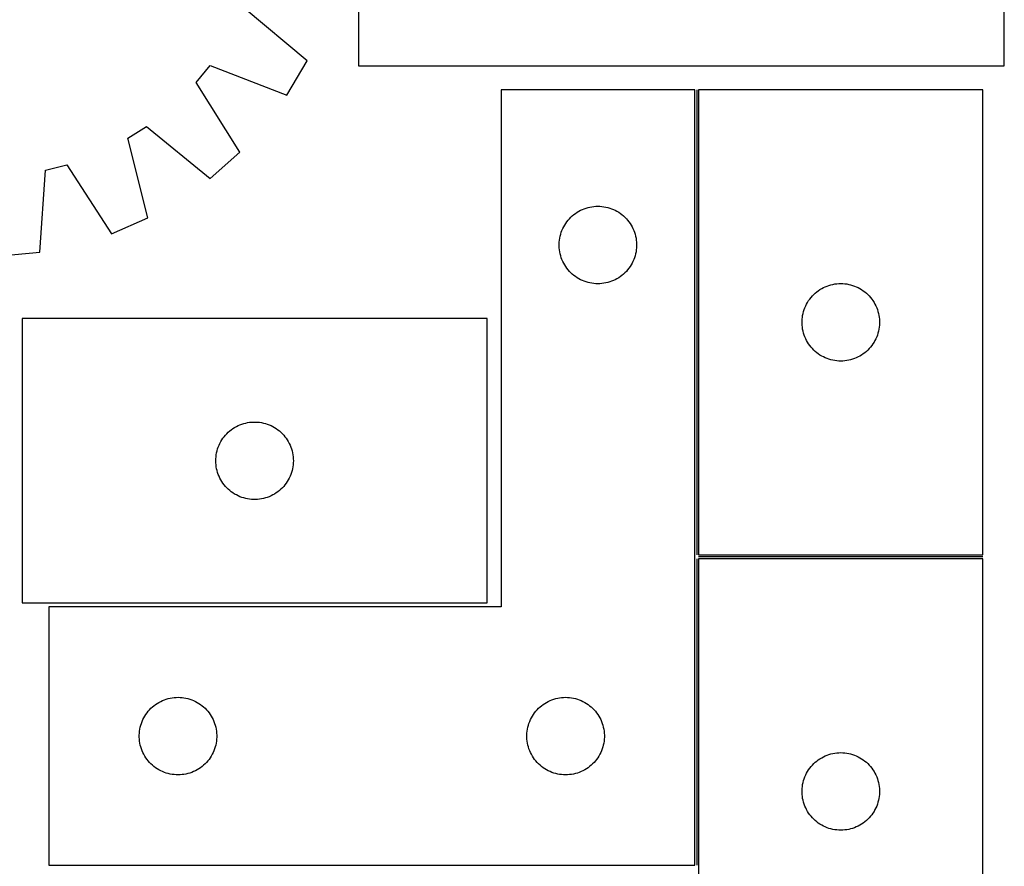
# Model space of a CAD drawing. Header units: millimetres. Extents: x 7 to 1493, y 7 to 2993.
# Tile 11 of 14: x 1112 to 1493, y 2115 to 2443. Entities that reach past the tile are written whole.
import ezdxf

# ---------------------------------------------------------------- set-up
doc = ezdxf.new("R2010")
doc.units = ezdxf.units.MM
doc.layers.add('COMMON', color=5, linetype='CONTINUOUS', true_color=0x0000ff)
doc.layers.add('CUT', color=7, linetype='CONTINUOUS', true_color=0x000000)

msp = doc.modelspace()

# ---------------------------------------------------------------- linework, layer by layer
at = {"layer": 'COMMON'}
for p, q in [((1374.382614, 2415.623916), (1374.382614, 2235.718293)), ((1374.382614, 2234.218292), (1374.382614, 2115.623916)), ((1485.132615, 2234.968293), (1375.132615, 2234.968293))]:
    msp.add_line(p, q, dxfattribs=at)
at = {"layer": 'CUT'}
for p, q in [((1493.422273, 2424.931916), (1493.422273, 2724.931916)), ((1243.422273, 2524.931916), (1243.422273, 2424.931916)), ((1223.557904, 2426.843225), (1199.178511, 2447.205443)), ((1180.669251, 2418.488303), (1186.129355, 2425.099403)), ((1186.129355, 2425.099403), (1215.736569, 2413.593422)), ((1215.736569, 2413.593422), (1223.557904, 2426.843225)), ((1243.422273, 2424.931916), (1493.422273, 2424.931916)), ((1197.563161, 2391.589035), (1180.669251, 2418.488303)), ((1373.632614, 2415.623916), (1298.632614, 2415.623916)), ((1298.632614, 2415.623916), (1298.632614, 2215.623916)), ((1373.632614, 2115.623916), (1373.632614, 2415.623916)), ((1375.132615, 2415.718293), (1375.132615, 2235.718293)), ((1485.132615, 2415.718293), (1375.132615, 2415.718293)), ((1485.132615, 2235.718293), (1485.132615, 2415.718293)), ((1154.191815, 2396.896355), (1161.427624, 2401.49662)), ((1161.427624, 2401.49662), (1186.030215, 2381.40465)), ((1161.946547, 2366.093126), (1154.191815, 2396.896355)), ((1186.030215, 2381.40465), (1197.563161, 2391.589035)), ((1122.337998, 2384.54317), (1130.641221, 2386.682294)), ((1130.641221, 2386.682294), (1147.830915, 2359.971076)), ((1120.194465, 2352.851215), (1122.337998, 2384.54317)), ((1332.312547, 2370.129332), (1333.064333, 2370.306752)), ((1333.064333, 2370.306752), (1333.824255, 2370.445235)), ((1333.824255, 2370.445235), (1334.590299, 2370.544414)), ((1334.590299, 2370.544414), (1335.360432, 2370.604028)), ((1335.360432, 2370.604028), (1336.132614, 2370.623916)), ((1336.132614, 2370.623916), (1336.904795, 2370.604028)), ((1336.904795, 2370.604028), (1337.674929, 2370.544414)), ((1337.674929, 2370.544414), (1338.440972, 2370.445235)), ((1338.440972, 2370.445235), (1339.200895, 2370.306752)), ((1339.200895, 2370.306752), (1339.952681, 2370.129332)), ((1325.663451, 2366.366199), (1326.230332, 2366.890895)), ((1326.230332, 2366.890895), (1326.823472, 2367.385713)), ((1326.823472, 2367.385713), (1327.441297, 2367.849341)), ((1327.441297, 2367.849341), (1328.082171, 2368.28055)), ((1328.082171, 2368.28055), (1328.744393, 2368.678195)), ((1328.744393, 2368.678195), (1329.426207, 2369.041223)), ((1329.426207, 2369.041223), (1330.125805, 2369.36867)), ((1330.125805, 2369.36867), (1330.841332, 2369.659669)), ((1330.841332, 2369.659669), (1331.570891, 2369.913447)), ((1331.570891, 2369.913447), (1332.312547, 2370.129332)), ((1339.952681, 2370.129332), (1340.694336, 2369.913447)), ((1340.694336, 2369.913447), (1341.423895, 2369.659669)), ((1341.423895, 2369.659669), (1342.139422, 2369.36867)), ((1342.139422, 2369.36867), (1342.839021, 2369.041223)), ((1342.839021, 2369.041223), (1343.520835, 2368.678195)), ((1343.520835, 2368.678195), (1344.183057, 2368.28055)), ((1344.183057, 2368.28055), (1344.82393, 2367.849341)), ((1344.82393, 2367.849341), (1345.441756, 2367.385713)), ((1345.441756, 2367.385713), (1346.034896, 2366.890895)), ((1346.034896, 2366.890895), (1346.601776, 2366.366199)), ((1147.830915, 2359.971076), (1161.946547, 2366.093126)), ((1322.54708, 2361.982632), (1322.892432, 2362.673567)), ((1322.892432, 2362.673567), (1323.272894, 2363.345808)), ((1323.272894, 2363.345808), (1323.687459, 2363.997572)), ((1323.687459, 2363.997572), (1324.135025, 2364.627131)), ((1324.135025, 2364.627131), (1324.614407, 2365.232814)), ((1324.614407, 2365.232814), (1325.124333, 2365.813016)), ((1325.124333, 2365.813016), (1325.663451, 2366.366199)), ((1346.601776, 2366.366199), (1347.140894, 2365.813016)), ((1347.140894, 2365.813016), (1347.65082, 2365.232814)), ((1347.65082, 2365.232814), (1348.130202, 2364.627131)), ((1348.130202, 2364.627131), (1348.577769, 2363.997572)), ((1348.577769, 2363.997572), (1348.992333, 2363.345808)), ((1348.992333, 2363.345808), (1349.372796, 2362.673567)), ((1349.372796, 2362.673567), (1349.718148, 2361.982632)), ((1321.375644, 2358.313128), (1321.533648, 2359.069232)), ((1321.533648, 2359.069232), (1321.730366, 2359.816201)), ((1321.730366, 2359.816201), (1321.965275, 2360.552052)), ((1321.965275, 2360.552052), (1322.237754, 2361.274835)), ((1322.237754, 2361.274835), (1322.54708, 2361.982632)), ((1349.718148, 2361.982632), (1350.027473, 2361.274835)), ((1350.027473, 2361.274835), (1350.299952, 2360.552052)), ((1350.299952, 2360.552052), (1350.534862, 2359.816201)), ((1350.534862, 2359.816201), (1350.731579, 2359.069232)), ((1350.731579, 2359.069232), (1350.889583, 2358.313128)), ((1321.137587, 2356.010135), (1321.177351, 2356.781548)), ((1321.137587, 2355.237698), (1321.137587, 2356.010135)), ((1321.177351, 2354.466284), (1321.137587, 2355.237698)), ((1321.177351, 2356.781548), (1321.256774, 2357.549892)), ((1321.256774, 2357.549892), (1321.375644, 2358.313128)), ((1350.889583, 2358.313128), (1351.008454, 2357.549892)), ((1351.008454, 2357.549892), (1351.087877, 2356.781548)), ((1351.087877, 2356.781548), (1351.127641, 2356.010135)), ((1351.127641, 2355.237698), (1351.087877, 2354.466284)), ((1351.127641, 2356.010135), (1351.127641, 2355.237698)), ((1104.877884, 2351.39077), (1120.194465, 2352.851215)), ((1321.256774, 2353.697941), (1321.177351, 2354.466284)), ((1321.375644, 2352.934705), (1321.256774, 2353.697941)), ((1321.533648, 2352.1786), (1321.375644, 2352.934705)), ((1321.730366, 2351.431632), (1321.533648, 2352.1786)), ((1321.965275, 2350.695781), (1321.730366, 2351.431632)), ((1350.534862, 2351.431632), (1350.299952, 2350.695781)), ((1350.731579, 2352.1786), (1350.534862, 2351.431632)), ((1350.889583, 2352.934705), (1350.731579, 2352.1786)), ((1351.008454, 2353.697941), (1350.889583, 2352.934705)), ((1351.087877, 2354.466284), (1351.008454, 2353.697941)), ((1322.237754, 2349.972998), (1321.965275, 2350.695781)), ((1322.54708, 2349.2652), (1322.237754, 2349.972998)), ((1322.892432, 2348.574265), (1322.54708, 2349.2652)), ((1323.272894, 2347.902024), (1322.892432, 2348.574265)), ((1323.687459, 2347.250261), (1323.272894, 2347.902024)), ((1348.992333, 2347.902024), (1348.577769, 2347.250261)), ((1349.372796, 2348.574265), (1348.992333, 2347.902024)), ((1349.718148, 2349.2652), (1349.372796, 2348.574265)), ((1350.027473, 2349.972998), (1349.718148, 2349.2652)), ((1350.299952, 2350.695781), (1350.027473, 2349.972998)), ((1324.135025, 2346.620702), (1323.687459, 2347.250261)), ((1324.614407, 2346.015019), (1324.135025, 2346.620702)), ((1325.124333, 2345.434816), (1324.614407, 2346.015019)), ((1325.663451, 2344.881634), (1325.124333, 2345.434816)), ((1326.230332, 2344.356937), (1325.663451, 2344.881634)), ((1326.823472, 2343.862119), (1326.230332, 2344.356937)), ((1327.441297, 2343.398491), (1326.823472, 2343.862119)), ((1345.441756, 2343.862119), (1344.82393, 2343.398491)), ((1346.034896, 2344.356937), (1345.441756, 2343.862119)), ((1346.601776, 2344.881634), (1346.034896, 2344.356937)), ((1347.140894, 2345.434816), (1346.601776, 2344.881634)), ((1347.65082, 2346.015019), (1347.140894, 2345.434816)), ((1348.130202, 2346.620702), (1347.65082, 2346.015019)), ((1348.577769, 2347.250261), (1348.130202, 2346.620702)), ((1328.082171, 2342.967283), (1327.441297, 2343.398491)), ((1328.744393, 2342.569638), (1328.082171, 2342.967283)), ((1329.426207, 2342.20661), (1328.744393, 2342.569638)), ((1330.125805, 2341.879163), (1329.426207, 2342.20661)), ((1330.841332, 2341.588164), (1330.125805, 2341.879163)), ((1331.570891, 2341.334386), (1330.841332, 2341.588164)), ((1332.312547, 2341.1185), (1331.570891, 2341.334386)), ((1333.064333, 2340.941081), (1332.312547, 2341.1185)), ((1333.824255, 2340.802598), (1333.064333, 2340.941081)), ((1334.590299, 2340.703418), (1333.824255, 2340.802598)), ((1335.360432, 2340.643805), (1334.590299, 2340.703418)), ((1336.132614, 2340.623916), (1335.360432, 2340.643805)), ((1336.904795, 2340.643805), (1336.132614, 2340.623916)), ((1337.674929, 2340.703418), (1336.904795, 2340.643805)), ((1338.440972, 2340.802598), (1337.674929, 2340.703418)), ((1339.200895, 2340.941081), (1338.440972, 2340.802598)), ((1339.952681, 2341.1185), (1339.200895, 2340.941081)), ((1340.694336, 2341.334386), (1339.952681, 2341.1185)), ((1341.423895, 2341.588164), (1340.694336, 2341.334386)), ((1342.139422, 2341.879163), (1341.423895, 2341.588164)), ((1342.839021, 2342.20661), (1342.139422, 2341.879163)), ((1343.520835, 2342.569638), (1342.839021, 2342.20661)), ((1344.183057, 2342.967283), (1343.520835, 2342.569638)), ((1344.82393, 2343.398491), (1344.183057, 2342.967283)), ((1424.125806, 2339.463046), (1424.841333, 2339.754045)), ((1424.841333, 2339.754045), (1425.570892, 2340.007823)), ((1425.570892, 2340.007823), (1426.312548, 2340.223709)), ((1426.312548, 2340.223709), (1427.064334, 2340.401128)), ((1427.064334, 2340.401128), (1427.824256, 2340.539611)), ((1427.824256, 2340.539611), (1428.5903, 2340.638791)), ((1428.5903, 2340.638791), (1429.360433, 2340.698404)), ((1429.360433, 2340.698404), (1430.132615, 2340.718293)), ((1430.132615, 2340.718293), (1430.904796, 2340.698404)), ((1430.904796, 2340.698404), (1431.67493, 2340.638791)), ((1431.67493, 2340.638791), (1432.440973, 2340.539611)), ((1432.440973, 2340.539611), (1433.200896, 2340.401128)), ((1433.200896, 2340.401128), (1433.952682, 2340.223709)), ((1433.952682, 2340.223709), (1434.694337, 2340.007823)), ((1434.694337, 2340.007823), (1435.423896, 2339.754045)), ((1435.423896, 2339.754045), (1436.139423, 2339.463046)), ((1419.124334, 2335.907393), (1419.663452, 2336.460575)), ((1419.663452, 2336.460575), (1420.230333, 2336.985272)), ((1420.230333, 2336.985272), (1420.823473, 2337.48009)), ((1420.823473, 2337.48009), (1421.441298, 2337.943718)), ((1421.441298, 2337.943718), (1422.082172, 2338.374926)), ((1422.082172, 2338.374926), (1422.744394, 2338.772571)), ((1422.744394, 2338.772571), (1423.426208, 2339.135599)), ((1423.426208, 2339.135599), (1424.125806, 2339.463046)), ((1436.139423, 2339.463046), (1436.839022, 2339.135599)), ((1436.839022, 2339.135599), (1437.520836, 2338.772571)), ((1437.520836, 2338.772571), (1438.183058, 2338.374926)), ((1438.183058, 2338.374926), (1438.823931, 2337.943718)), ((1438.823931, 2337.943718), (1439.441757, 2337.48009)), ((1439.441757, 2337.48009), (1440.034897, 2336.985272)), ((1440.034897, 2336.985272), (1440.601777, 2336.460575)), ((1440.601777, 2336.460575), (1441.140895, 2335.907393)), ((1416.547081, 2332.077009), (1416.892433, 2332.767944)), ((1416.892433, 2332.767944), (1417.272895, 2333.440185)), ((1417.272895, 2333.440185), (1417.68746, 2334.091948)), ((1417.68746, 2334.091948), (1418.135026, 2334.721507)), ((1418.135026, 2334.721507), (1418.614408, 2335.32719)), ((1418.614408, 2335.32719), (1419.124334, 2335.907393)), ((1441.140895, 2335.907393), (1441.650821, 2335.32719)), ((1441.650821, 2335.32719), (1442.130203, 2334.721507)), ((1442.130203, 2334.721507), (1442.57777, 2334.091948)), ((1442.57777, 2334.091948), (1442.992334, 2333.440185)), ((1442.992334, 2333.440185), (1443.372797, 2332.767944)), ((1443.372797, 2332.767944), (1443.718149, 2332.077009)), ((1415.256775, 2327.644268), (1415.375645, 2328.407504)), ((1415.375645, 2328.407504), (1415.533649, 2329.163609)), ((1415.533649, 2329.163609), (1415.730367, 2329.910577)), ((1415.730367, 2329.910577), (1415.965276, 2330.646428)), ((1415.965276, 2330.646428), (1416.237755, 2331.369211)), ((1416.237755, 2331.369211), (1416.547081, 2332.077009)), ((1443.718149, 2332.077009), (1444.027474, 2331.369211)), ((1444.027474, 2331.369211), (1444.299953, 2330.646428)), ((1444.299953, 2330.646428), (1444.534863, 2329.910577)), ((1444.534863, 2329.910577), (1444.73158, 2329.163609)), ((1444.73158, 2329.163609), (1444.889584, 2328.407504)), ((1444.889584, 2328.407504), (1445.008455, 2327.644268)), ((1293.263181, 2327.148697), (1113.263181, 2327.148697)), ((1113.263181, 2327.148697), (1113.263181, 2217.148697)), ((1293.263181, 2217.148697), (1293.263181, 2327.148697)), ((1415.137588, 2326.104511), (1415.177352, 2326.875925)), ((1415.137588, 2325.332074), (1415.137588, 2326.104511)), ((1415.177352, 2324.560661), (1415.137588, 2325.332074)), ((1415.177352, 2326.875925), (1415.256775, 2327.644268)), ((1415.256775, 2323.792317), (1415.177352, 2324.560661)), ((1445.008455, 2327.644268), (1445.087878, 2326.875925)), ((1445.087878, 2324.560661), (1445.008455, 2323.792317)), ((1445.087878, 2326.875925), (1445.127642, 2326.104511)), ((1445.127642, 2325.332074), (1445.087878, 2324.560661)), ((1445.127642, 2326.104511), (1445.127642, 2325.332074)), ((1415.375645, 2323.029081), (1415.256775, 2323.792317)), ((1415.533649, 2322.272977), (1415.375645, 2323.029081)), ((1415.730367, 2321.526008), (1415.533649, 2322.272977)), ((1415.965276, 2320.790157), (1415.730367, 2321.526008)), ((1416.237755, 2320.067374), (1415.965276, 2320.790157)), ((1444.299953, 2320.790157), (1444.027474, 2320.067374)), ((1444.534863, 2321.526008), (1444.299953, 2320.790157)), ((1444.73158, 2322.272977), (1444.534863, 2321.526008)), ((1444.889584, 2323.029081), (1444.73158, 2322.272977)), ((1445.008455, 2323.792317), (1444.889584, 2323.029081)), ((1416.547081, 2319.359577), (1416.237755, 2320.067374)), ((1416.892433, 2318.668641), (1416.547081, 2319.359577)), ((1417.272895, 2317.996401), (1416.892433, 2318.668641)), ((1417.68746, 2317.344637), (1417.272895, 2317.996401)), ((1418.135026, 2316.715078), (1417.68746, 2317.344637)), ((1442.57777, 2317.344637), (1442.130203, 2316.715078)), ((1442.992334, 2317.996401), (1442.57777, 2317.344637)), ((1443.372797, 2318.668641), (1442.992334, 2317.996401)), ((1443.718149, 2319.359577), (1443.372797, 2318.668641)), ((1444.027474, 2320.067374), (1443.718149, 2319.359577)), ((1418.614408, 2316.109395), (1418.135026, 2316.715078)), ((1419.124334, 2315.529193), (1418.614408, 2316.109395)), ((1419.663452, 2314.97601), (1419.124334, 2315.529193)), ((1420.230333, 2314.451314), (1419.663452, 2314.97601)), ((1420.823473, 2313.956496), (1420.230333, 2314.451314)), ((1421.441298, 2313.492868), (1420.823473, 2313.956496)), ((1422.082172, 2313.061659), (1421.441298, 2313.492868)), ((1438.823931, 2313.492868), (1438.183058, 2313.061659)), ((1439.441757, 2313.956496), (1438.823931, 2313.492868)), ((1440.034897, 2314.451314), (1439.441757, 2313.956496)), ((1440.601777, 2314.97601), (1440.034897, 2314.451314)), ((1441.140895, 2315.529193), (1440.601777, 2314.97601)), ((1441.650821, 2316.109395), (1441.140895, 2315.529193)), ((1442.130203, 2316.715078), (1441.650821, 2316.109395)), ((1422.744394, 2312.664014), (1422.082172, 2313.061659)), ((1423.426208, 2312.300986), (1422.744394, 2312.664014)), ((1424.125806, 2311.973539), (1423.426208, 2312.300986)), ((1424.841333, 2311.68254), (1424.125806, 2311.973539)), ((1425.570892, 2311.428762), (1424.841333, 2311.68254)), ((1426.312548, 2311.212877), (1425.570892, 2311.428762)), ((1427.064334, 2311.035457), (1426.312548, 2311.212877)), ((1427.824256, 2310.896974), (1427.064334, 2311.035457)), ((1428.5903, 2310.797795), (1427.824256, 2310.896974)), ((1429.360433, 2310.738181), (1428.5903, 2310.797795)), ((1430.132615, 2310.718293), (1429.360433, 2310.738181)), ((1430.904796, 2310.738181), (1430.132615, 2310.718293)), ((1431.67493, 2310.797795), (1430.904796, 2310.738181)), ((1432.440973, 2310.896974), (1431.67493, 2310.797795)), ((1433.200896, 2311.035457), (1432.440973, 2310.896974)), ((1433.952682, 2311.212877), (1433.200896, 2311.035457)), ((1434.694337, 2311.428762), (1433.952682, 2311.212877)), ((1435.423896, 2311.68254), (1434.694337, 2311.428762)), ((1436.139423, 2311.973539), (1435.423896, 2311.68254)), ((1436.839022, 2312.300986), (1436.139423, 2311.973539)), ((1437.520836, 2312.664014), (1436.839022, 2312.300986)), ((1438.183058, 2313.061659), (1437.520836, 2312.664014)), ((1198.335045, 2286.316035), (1199.070896, 2286.550945)), ((1199.070896, 2286.550945), (1199.817865, 2286.747662)), ((1199.817865, 2286.747662), (1200.573969, 2286.905666)), ((1200.573969, 2286.905666), (1201.337205, 2287.024537)), ((1201.337205, 2287.024537), (1202.105549, 2287.10396)), ((1202.105549, 2287.10396), (1202.876962, 2287.143724)), ((1202.876962, 2287.143724), (1203.649399, 2287.143724)), ((1203.649399, 2287.143724), (1204.420813, 2287.10396)), ((1204.420813, 2287.10396), (1205.189156, 2287.024537)), ((1205.189156, 2287.024537), (1205.952392, 2286.905666)), ((1205.952392, 2286.905666), (1206.708497, 2286.747662)), ((1206.708497, 2286.747662), (1207.455465, 2286.550945)), ((1207.455465, 2286.550945), (1208.191317, 2286.316035)), ((1191.996202, 2282.050978), (1192.520898, 2282.617859)), ((1192.520898, 2282.617859), (1193.074081, 2283.156977)), ((1193.074081, 2283.156977), (1193.654283, 2283.666903)), ((1193.654283, 2283.666903), (1194.259967, 2284.146285)), ((1194.259967, 2284.146285), (1194.889525, 2284.593852)), ((1194.889525, 2284.593852), (1195.541289, 2285.008416)), ((1195.541289, 2285.008416), (1196.21353, 2285.388879)), ((1196.21353, 2285.388879), (1196.904465, 2285.734231)), ((1196.904465, 2285.734231), (1197.612262, 2286.043556)), ((1197.612262, 2286.043556), (1198.335045, 2286.316035)), ((1208.191317, 2286.316035), (1208.914099, 2286.043556)), ((1208.914099, 2286.043556), (1209.621897, 2285.734231)), ((1209.621897, 2285.734231), (1210.312832, 2285.388879)), ((1210.312832, 2285.388879), (1210.985073, 2285.008416)), ((1210.985073, 2285.008416), (1211.636837, 2284.593852)), ((1211.636837, 2284.593852), (1212.266395, 2284.146285)), ((1212.266395, 2284.146285), (1212.872078, 2283.666903)), ((1212.872078, 2283.666903), (1213.452281, 2283.156977)), ((1213.452281, 2283.156977), (1214.005464, 2282.617859)), ((1214.005464, 2282.617859), (1214.53016, 2282.050978)), ((1189.518427, 2278.155505), (1189.845875, 2278.855104)), ((1189.845875, 2278.855104), (1190.208902, 2279.536918)), ((1190.208902, 2279.536918), (1190.606547, 2280.19914)), ((1190.606547, 2280.19914), (1191.037756, 2280.840013)), ((1191.037756, 2280.840013), (1191.501384, 2281.457839)), ((1191.501384, 2281.457839), (1191.996202, 2282.050978)), ((1214.53016, 2282.050978), (1215.024978, 2281.457839)), ((1215.024978, 2281.457839), (1215.488606, 2280.840013)), ((1215.488606, 2280.840013), (1215.919814, 2280.19914)), ((1215.919814, 2280.19914), (1216.317459, 2279.536918)), ((1216.317459, 2279.536918), (1216.680487, 2278.855104)), ((1216.680487, 2278.855104), (1217.007934, 2278.155505)), ((1188.441862, 2274.457055), (1188.580346, 2275.216978)), ((1188.580346, 2275.216978), (1188.757765, 2275.968763)), ((1188.757765, 2275.968763), (1188.97365, 2276.710419)), ((1188.97365, 2276.710419), (1189.227428, 2277.439978)), ((1189.227428, 2277.439978), (1189.518427, 2278.155505)), ((1217.007934, 2278.155505), (1217.298933, 2277.439978)), ((1217.298933, 2277.439978), (1217.552711, 2276.710419)), ((1217.552711, 2276.710419), (1217.768597, 2275.968763)), ((1217.768597, 2275.968763), (1217.946016, 2275.216978)), ((1217.946016, 2275.216978), (1218.084499, 2274.457055)), ((1188.263181, 2272.148697), (1188.283069, 2272.920878)), ((1188.283069, 2271.376515), (1188.263181, 2272.148697)), ((1188.283069, 2272.920878), (1188.342683, 2273.691012)), ((1188.342683, 2270.606382), (1188.283069, 2271.376515)), ((1188.342683, 2273.691012), (1188.441862, 2274.457055)), ((1218.084499, 2274.457055), (1218.183679, 2273.691012)), ((1218.183679, 2273.691012), (1218.243292, 2272.920878)), ((1218.243292, 2271.376515), (1218.183679, 2270.606382)), ((1218.243292, 2272.920878), (1218.263181, 2272.148697)), ((1218.263181, 2272.148697), (1218.243292, 2271.376515)), ((1188.441862, 2269.840338), (1188.342683, 2270.606382)), ((1188.580346, 2269.080416), (1188.441862, 2269.840338)), ((1188.757765, 2268.32863), (1188.580346, 2269.080416)), ((1188.97365, 2267.586974), (1188.757765, 2268.32863)), ((1189.227428, 2266.857415), (1188.97365, 2267.586974)), ((1217.552711, 2267.586974), (1217.298933, 2266.857415)), ((1217.768597, 2268.32863), (1217.552711, 2267.586974)), ((1217.946016, 2269.080416), (1217.768597, 2268.32863)), ((1218.084499, 2269.840338), (1217.946016, 2269.080416)), ((1218.183679, 2270.606382), (1218.084499, 2269.840338)), ((1189.518427, 2266.141888), (1189.227428, 2266.857415)), ((1189.845875, 2265.44229), (1189.518427, 2266.141888)), ((1190.208902, 2264.760476), (1189.845875, 2265.44229)), ((1190.606547, 2264.098254), (1190.208902, 2264.760476)), ((1191.037756, 2263.45738), (1190.606547, 2264.098254)), ((1215.919814, 2264.098254), (1215.488606, 2263.45738)), ((1216.317459, 2264.760476), (1215.919814, 2264.098254)), ((1216.680487, 2265.44229), (1216.317459, 2264.760476)), ((1217.007934, 2266.141888), (1216.680487, 2265.44229)), ((1217.298933, 2266.857415), (1217.007934, 2266.141888)), ((1191.501384, 2262.839554), (1191.037756, 2263.45738)), ((1191.996202, 2262.246415), (1191.501384, 2262.839554)), ((1192.520898, 2261.679534), (1191.996202, 2262.246415)), ((1193.074081, 2261.140416), (1192.520898, 2261.679534)), ((1193.654283, 2260.63049), (1193.074081, 2261.140416)), ((1194.259967, 2260.151108), (1193.654283, 2260.63049)), ((1194.889525, 2259.703541), (1194.259967, 2260.151108)), ((1212.266395, 2260.151108), (1211.636837, 2259.703541)), ((1212.872078, 2260.63049), (1212.266395, 2260.151108)), ((1213.452281, 2261.140416), (1212.872078, 2260.63049)), ((1214.005464, 2261.679534), (1213.452281, 2261.140416)), ((1214.53016, 2262.246415), (1214.005464, 2261.679534)), ((1215.024978, 2262.839554), (1214.53016, 2262.246415)), ((1215.488606, 2263.45738), (1215.024978, 2262.839554)), ((1195.541289, 2259.288977), (1194.889525, 2259.703541)), ((1196.21353, 2258.908515), (1195.541289, 2259.288977)), ((1196.904465, 2258.563163), (1196.21353, 2258.908515)), ((1197.612262, 2258.253837), (1196.904465, 2258.563163)), ((1198.335045, 2257.981358), (1197.612262, 2258.253837)), ((1199.070896, 2257.746449), (1198.335045, 2257.981358)), ((1199.817865, 2257.549731), (1199.070896, 2257.746449)), ((1200.573969, 2257.391727), (1199.817865, 2257.549731)), ((1201.337205, 2257.272857), (1200.573969, 2257.391727)), ((1202.105549, 2257.193434), (1201.337205, 2257.272857)), ((1202.876962, 2257.15367), (1202.105549, 2257.193434)), ((1203.649399, 2257.15367), (1202.876962, 2257.15367)), ((1204.420813, 2257.193434), (1203.649399, 2257.15367)), ((1205.189156, 2257.272857), (1204.420813, 2257.193434)), ((1205.952392, 2257.391727), (1205.189156, 2257.272857)), ((1206.708497, 2257.549731), (1205.952392, 2257.391727)), ((1207.455465, 2257.746449), (1206.708497, 2257.549731)), ((1208.191317, 2257.981358), (1207.455465, 2257.746449)), ((1208.914099, 2258.253837), (1208.191317, 2257.981358)), ((1209.621897, 2258.563163), (1208.914099, 2258.253837)), ((1210.312832, 2258.908515), (1209.621897, 2258.563163)), ((1210.985073, 2259.288977), (1210.312832, 2258.908515)), ((1211.636837, 2259.703541), (1210.985073, 2259.288977)), ((1375.132615, 2235.718293), (1485.132615, 2235.718293)), ((1375.132615, 2234.218292), (1375.132615, 2054.218292)), ((1485.132615, 2234.218292), (1375.132615, 2234.218292)), ((1485.132615, 2054.218292), (1485.132615, 2234.218292)), ((1113.263181, 2217.148697), (1293.263181, 2217.148697)), ((1298.632614, 2215.623916), (1123.632614, 2215.623916)), ((1123.632614, 2215.623916), (1123.632614, 2115.623916)), ((1168.341332, 2179.659669), (1169.070891, 2179.913447)), ((1169.070891, 2179.913447), (1169.812547, 2180.129332)), ((1169.812547, 2180.129332), (1170.564333, 2180.306752)), ((1170.564333, 2180.306752), (1171.324255, 2180.445235)), ((1171.324255, 2180.445235), (1172.090299, 2180.544414)), ((1172.090299, 2180.544414), (1172.860432, 2180.604028)), ((1172.860432, 2180.604028), (1173.632614, 2180.623916)), ((1173.632614, 2180.623916), (1174.404795, 2180.604028)), ((1174.404795, 2180.604028), (1175.174929, 2180.544414)), ((1175.174929, 2180.544414), (1175.940972, 2180.445235)), ((1175.940972, 2180.445235), (1176.700895, 2180.306752)), ((1176.700895, 2180.306752), (1177.452681, 2180.129332)), ((1177.452681, 2180.129332), (1178.194336, 2179.913447)), ((1178.194336, 2179.913447), (1178.923895, 2179.659669)), ((1318.341332, 2179.659669), (1319.070891, 2179.913447)), ((1319.070891, 2179.913447), (1319.812547, 2180.129332)), ((1319.812547, 2180.129332), (1320.564333, 2180.306752)), ((1320.564333, 2180.306752), (1321.324255, 2180.445235)), ((1321.324255, 2180.445235), (1322.090299, 2180.544414)), ((1322.090299, 2180.544414), (1322.860432, 2180.604028)), ((1322.860432, 2180.604028), (1323.632614, 2180.623916)), ((1323.632614, 2180.623916), (1324.404795, 2180.604028)), ((1324.404795, 2180.604028), (1325.174929, 2180.544414)), ((1325.174929, 2180.544414), (1325.940972, 2180.445235)), ((1325.940972, 2180.445235), (1326.700895, 2180.306752)), ((1326.700895, 2180.306752), (1327.452681, 2180.129332)), ((1327.452681, 2180.129332), (1328.194336, 2179.913447)), ((1328.194336, 2179.913447), (1328.923895, 2179.659669)), ((1162.624333, 2175.813016), (1163.163451, 2176.366199)), ((1163.163451, 2176.366199), (1163.730332, 2176.890895)), ((1163.730332, 2176.890895), (1164.323472, 2177.385713)), ((1164.323472, 2177.385713), (1164.941297, 2177.849341)), ((1164.941297, 2177.849341), (1165.582171, 2178.28055)), ((1165.582171, 2178.28055), (1166.244393, 2178.678195)), ((1166.244393, 2178.678195), (1166.926207, 2179.041223)), ((1166.926207, 2179.041223), (1167.625805, 2179.36867)), ((1167.625805, 2179.36867), (1168.341332, 2179.659669)), ((1178.923895, 2179.659669), (1179.639422, 2179.36867)), ((1179.639422, 2179.36867), (1180.339021, 2179.041223)), ((1180.339021, 2179.041223), (1181.020835, 2178.678195)), ((1181.020835, 2178.678195), (1181.683057, 2178.28055)), ((1181.683057, 2178.28055), (1182.32393, 2177.849341)), ((1182.32393, 2177.849341), (1182.941756, 2177.385713)), ((1182.941756, 2177.385713), (1183.534896, 2176.890895)), ((1183.534896, 2176.890895), (1184.101776, 2176.366199)), ((1184.101776, 2176.366199), (1184.640894, 2175.813016)), ((1312.624333, 2175.813016), (1313.163451, 2176.366199)), ((1313.163451, 2176.366199), (1313.730332, 2176.890895)), ((1313.730332, 2176.890895), (1314.323472, 2177.385713)), ((1314.323472, 2177.385713), (1314.941297, 2177.849341)), ((1314.941297, 2177.849341), (1315.582171, 2178.28055)), ((1315.582171, 2178.28055), (1316.244393, 2178.678195)), ((1316.244393, 2178.678195), (1316.926207, 2179.041223)), ((1316.926207, 2179.041223), (1317.625805, 2179.36867)), ((1317.625805, 2179.36867), (1318.341332, 2179.659669)), ((1328.923895, 2179.659669), (1329.639422, 2179.36867)), ((1329.639422, 2179.36867), (1330.339021, 2179.041223)), ((1330.339021, 2179.041223), (1331.020835, 2178.678195)), ((1331.020835, 2178.678195), (1331.683057, 2178.28055)), ((1331.683057, 2178.28055), (1332.32393, 2177.849341)), ((1332.32393, 2177.849341), (1332.941756, 2177.385713)), ((1332.941756, 2177.385713), (1333.534896, 2176.890895)), ((1333.534896, 2176.890895), (1334.101776, 2176.366199)), ((1334.101776, 2176.366199), (1334.640894, 2175.813016)), ((1160.04708, 2171.982632), (1160.392432, 2172.673567)), ((1160.392432, 2172.673567), (1160.772894, 2173.345808)), ((1160.772894, 2173.345808), (1161.187459, 2173.997572)), ((1161.187459, 2173.997572), (1161.635025, 2174.627131)), ((1161.635025, 2174.627131), (1162.114407, 2175.232814)), ((1162.114407, 2175.232814), (1162.624333, 2175.813016)), ((1184.640894, 2175.813016), (1185.15082, 2175.232814)), ((1185.15082, 2175.232814), (1185.630202, 2174.627131)), ((1185.630202, 2174.627131), (1186.077769, 2173.997572)), ((1186.077769, 2173.997572), (1186.492333, 2173.345808)), ((1186.492333, 2173.345808), (1186.872796, 2172.673567)), ((1186.872796, 2172.673567), (1187.218148, 2171.982632)), ((1310.04708, 2171.982632), (1310.392432, 2172.673567)), ((1310.392432, 2172.673567), (1310.772894, 2173.345808)), ((1310.772894, 2173.345808), (1311.187459, 2173.997572)), ((1311.187459, 2173.997572), (1311.635025, 2174.627131)), ((1311.635025, 2174.627131), (1312.114407, 2175.232814)), ((1312.114407, 2175.232814), (1312.624333, 2175.813016)), ((1334.640894, 2175.813016), (1335.15082, 2175.232814)), ((1335.15082, 2175.232814), (1335.630202, 2174.627131)), ((1335.630202, 2174.627131), (1336.077769, 2173.997572)), ((1336.077769, 2173.997572), (1336.492333, 2173.345808)), ((1336.492333, 2173.345808), (1336.872796, 2172.673567)), ((1336.872796, 2172.673567), (1337.218148, 2171.982632)), ((1158.756774, 2167.549892), (1158.875644, 2168.313128)), ((1158.875644, 2168.313128), (1159.033648, 2169.069232)), ((1159.033648, 2169.069232), (1159.230366, 2169.816201)), ((1159.230366, 2169.816201), (1159.465275, 2170.552052)), ((1159.465275, 2170.552052), (1159.737754, 2171.274835)), ((1159.737754, 2171.274835), (1160.04708, 2171.982632)), ((1187.218148, 2171.982632), (1187.527473, 2171.274835)), ((1187.527473, 2171.274835), (1187.799952, 2170.552052)), ((1187.799952, 2170.552052), (1188.034862, 2169.816201)), ((1188.034862, 2169.816201), (1188.231579, 2169.069232)), ((1188.231579, 2169.069232), (1188.389583, 2168.313128)), ((1188.389583, 2168.313128), (1188.508454, 2167.549892)), ((1308.756774, 2167.549892), (1308.875644, 2168.313128)), ((1308.875644, 2168.313128), (1309.033648, 2169.069232)), ((1309.033648, 2169.069232), (1309.230366, 2169.816201)), ((1309.230366, 2169.816201), (1309.465275, 2170.552052)), ((1309.465275, 2170.552052), (1309.737754, 2171.274835)), ((1309.737754, 2171.274835), (1310.04708, 2171.982632)), ((1337.218148, 2171.982632), (1337.527473, 2171.274835)), ((1337.527473, 2171.274835), (1337.799952, 2170.552052)), ((1337.799952, 2170.552052), (1338.034862, 2169.816201)), ((1338.034862, 2169.816201), (1338.231579, 2169.069232)), ((1338.231579, 2169.069232), (1338.389583, 2168.313128)), ((1338.389583, 2168.313128), (1338.508454, 2167.549892)), ((1158.637587, 2166.010135), (1158.677351, 2166.781548)), ((1158.637587, 2165.237698), (1158.637587, 2166.010135)), ((1158.677351, 2164.466284), (1158.637587, 2165.237698)), ((1158.677351, 2166.781548), (1158.756774, 2167.549892)), ((1158.756774, 2163.697941), (1158.677351, 2164.466284)), ((1188.508454, 2167.549892), (1188.587877, 2166.781548)), ((1188.587877, 2164.466284), (1188.508454, 2163.697941)), ((1188.587877, 2166.781548), (1188.627641, 2166.010135)), ((1188.627641, 2165.237698), (1188.587877, 2164.466284)), ((1188.627641, 2166.010135), (1188.627641, 2165.237698)), ((1308.637587, 2166.010135), (1308.677351, 2166.781548)), ((1308.637587, 2165.237698), (1308.637587, 2166.010135)), ((1308.677351, 2164.466284), (1308.637587, 2165.237698)), ((1308.677351, 2166.781548), (1308.756774, 2167.549892)), ((1308.756774, 2163.697941), (1308.677351, 2164.466284)), ((1338.508454, 2167.549892), (1338.587877, 2166.781548)), ((1338.587877, 2164.466284), (1338.508454, 2163.697941)), ((1338.587877, 2166.781548), (1338.627641, 2166.010135)), ((1338.627641, 2165.237698), (1338.587877, 2164.466284)), ((1338.627641, 2166.010135), (1338.627641, 2165.237698)), ((1158.875644, 2162.934705), (1158.756774, 2163.697941)), ((1159.033648, 2162.1786), (1158.875644, 2162.934705)), ((1159.230366, 2161.431632), (1159.033648, 2162.1786)), ((1159.465275, 2160.695781), (1159.230366, 2161.431632)), ((1159.737754, 2159.972998), (1159.465275, 2160.695781)), ((1187.799952, 2160.695781), (1187.527473, 2159.972998)), ((1188.034862, 2161.431632), (1187.799952, 2160.695781)), ((1188.231579, 2162.1786), (1188.034862, 2161.431632)), ((1188.389583, 2162.934705), (1188.231579, 2162.1786)), ((1188.508454, 2163.697941), (1188.389583, 2162.934705)), ((1308.875644, 2162.934705), (1308.756774, 2163.697941)), ((1309.033648, 2162.1786), (1308.875644, 2162.934705)), ((1309.230366, 2161.431632), (1309.033648, 2162.1786)), ((1309.465275, 2160.695781), (1309.230366, 2161.431632)), ((1309.737754, 2159.972998), (1309.465275, 2160.695781)), ((1337.799952, 2160.695781), (1337.527473, 2159.972998)), ((1338.034862, 2161.431632), (1337.799952, 2160.695781)), ((1338.231579, 2162.1786), (1338.034862, 2161.431632)), ((1338.389583, 2162.934705), (1338.231579, 2162.1786)), ((1338.508454, 2163.697941), (1338.389583, 2162.934705)), ((1160.04708, 2159.2652), (1159.737754, 2159.972998)), ((1160.392432, 2158.574265), (1160.04708, 2159.2652)), ((1160.772894, 2157.902024), (1160.392432, 2158.574265)), ((1161.187459, 2157.250261), (1160.772894, 2157.902024)), ((1161.635025, 2156.620702), (1161.187459, 2157.250261)), ((1186.077769, 2157.250261), (1185.630202, 2156.620702)), ((1186.492333, 2157.902024), (1186.077769, 2157.250261)), ((1186.872796, 2158.574265), (1186.492333, 2157.902024)), ((1187.218148, 2159.2652), (1186.872796, 2158.574265)), ((1187.527473, 2159.972998), (1187.218148, 2159.2652)), ((1310.04708, 2159.2652), (1309.737754, 2159.972998)), ((1310.392432, 2158.574265), (1310.04708, 2159.2652)), ((1310.772894, 2157.902024), (1310.392432, 2158.574265)), ((1311.187459, 2157.250261), (1310.772894, 2157.902024)), ((1311.635025, 2156.620702), (1311.187459, 2157.250261)), ((1336.077769, 2157.250261), (1335.630202, 2156.620702)), ((1336.492333, 2157.902024), (1336.077769, 2157.250261)), ((1336.872796, 2158.574265), (1336.492333, 2157.902024)), ((1337.218148, 2159.2652), (1336.872796, 2158.574265)), ((1337.527473, 2159.972998), (1337.218148, 2159.2652)), ((1421.441298, 2156.443717), (1422.082172, 2156.874925)), ((1422.082172, 2156.874925), (1422.744394, 2157.27257)), ((1422.744394, 2157.27257), (1423.426208, 2157.635598)), ((1423.426208, 2157.635598), (1424.125806, 2157.963045)), ((1424.125806, 2157.963045), (1424.841333, 2158.254044)), ((1424.841333, 2158.254044), (1425.570892, 2158.507822)), ((1425.570892, 2158.507822), (1426.312548, 2158.723708)), ((1426.312548, 2158.723708), (1427.064334, 2158.901127)), ((1427.064334, 2158.901127), (1427.824256, 2159.03961)), ((1427.824256, 2159.03961), (1428.5903, 2159.13879)), ((1428.5903, 2159.13879), (1429.360433, 2159.198403)), ((1429.360433, 2159.198403), (1430.132615, 2159.218292)), ((1430.132615, 2159.218292), (1430.904796, 2159.198403)), ((1430.904796, 2159.198403), (1431.67493, 2159.13879)), ((1431.67493, 2159.13879), (1432.440973, 2159.03961)), ((1432.440973, 2159.03961), (1433.200896, 2158.901127)), ((1433.200896, 2158.901127), (1433.952682, 2158.723708)), ((1433.952682, 2158.723708), (1434.694337, 2158.507822)), ((1434.694337, 2158.507822), (1435.423896, 2158.254044)), ((1435.423896, 2158.254044), (1436.139423, 2157.963045)), ((1436.139423, 2157.963045), (1436.839022, 2157.635598)), ((1436.839022, 2157.635598), (1437.520836, 2157.27257)), ((1437.520836, 2157.27257), (1438.183058, 2156.874925)), ((1438.183058, 2156.874925), (1438.823931, 2156.443717)), ((1162.114407, 2156.015019), (1161.635025, 2156.620702)), ((1162.624333, 2155.434816), (1162.114407, 2156.015019)), ((1163.163451, 2154.881634), (1162.624333, 2155.434816)), ((1163.730332, 2154.356937), (1163.163451, 2154.881634)), ((1164.323472, 2153.862119), (1163.730332, 2154.356937)), ((1164.941297, 2153.398491), (1164.323472, 2153.862119)), ((1165.582171, 2152.967283), (1164.941297, 2153.398491)), ((1182.32393, 2153.398491), (1181.683057, 2152.967283)), ((1182.941756, 2153.862119), (1182.32393, 2153.398491)), ((1183.534896, 2154.356937), (1182.941756, 2153.862119)), ((1184.101776, 2154.881634), (1183.534896, 2154.356937)), ((1184.640894, 2155.434816), (1184.101776, 2154.881634)), ((1185.15082, 2156.015019), (1184.640894, 2155.434816)), ((1185.630202, 2156.620702), (1185.15082, 2156.015019)), ((1312.114407, 2156.015019), (1311.635025, 2156.620702)), ((1312.624333, 2155.434816), (1312.114407, 2156.015019)), ((1313.163451, 2154.881634), (1312.624333, 2155.434816)), ((1313.730332, 2154.356937), (1313.163451, 2154.881634)), ((1314.323472, 2153.862119), (1313.730332, 2154.356937)), ((1314.941297, 2153.398491), (1314.323472, 2153.862119)), ((1315.582171, 2152.967283), (1314.941297, 2153.398491)), ((1332.32393, 2153.398491), (1331.683057, 2152.967283)), ((1332.941756, 2153.862119), (1332.32393, 2153.398491)), ((1333.534896, 2154.356937), (1332.941756, 2153.862119)), ((1334.101776, 2154.881634), (1333.534896, 2154.356937)), ((1334.640894, 2155.434816), (1334.101776, 2154.881634)), ((1335.15082, 2156.015019), (1334.640894, 2155.434816)), ((1335.630202, 2156.620702), (1335.15082, 2156.015019)), ((1417.68746, 2152.591947), (1418.135026, 2153.221506)), ((1418.135026, 2153.221506), (1418.614408, 2153.827189)), ((1418.614408, 2153.827189), (1419.124334, 2154.407392)), ((1419.124334, 2154.407392), (1419.663452, 2154.960574)), ((1419.663452, 2154.960574), (1420.230333, 2155.485271)), ((1420.230333, 2155.485271), (1420.823473, 2155.980089)), ((1420.823473, 2155.980089), (1421.441298, 2156.443717)), ((1438.823931, 2156.443717), (1439.441757, 2155.980089)), ((1439.441757, 2155.980089), (1440.034897, 2155.485271)), ((1440.034897, 2155.485271), (1440.601777, 2154.960574)), ((1440.601777, 2154.960574), (1441.140895, 2154.407392)), ((1441.140895, 2154.407392), (1441.650821, 2153.827189)), ((1441.650821, 2153.827189), (1442.130203, 2153.221506)), ((1442.130203, 2153.221506), (1442.57777, 2152.591947)), ((1166.244393, 2152.569638), (1165.582171, 2152.967283)), ((1166.926207, 2152.20661), (1166.244393, 2152.569638)), ((1167.625805, 2151.879163), (1166.926207, 2152.20661)), ((1168.341332, 2151.588164), (1167.625805, 2151.879163)), ((1169.070891, 2151.334386), (1168.341332, 2151.588164)), ((1169.812547, 2151.1185), (1169.070891, 2151.334386)), ((1170.564333, 2150.941081), (1169.812547, 2151.1185)), ((1171.324255, 2150.802598), (1170.564333, 2150.941081)), ((1172.090299, 2150.703418), (1171.324255, 2150.802598)), ((1172.860432, 2150.643805), (1172.090299, 2150.703418)), ((1173.632614, 2150.623916), (1172.860432, 2150.643805)), ((1174.404795, 2150.643805), (1173.632614, 2150.623916)), ((1175.174929, 2150.703418), (1174.404795, 2150.643805)), ((1175.940972, 2150.802598), (1175.174929, 2150.703418)), ((1176.700895, 2150.941081), (1175.940972, 2150.802598)), ((1177.452681, 2151.1185), (1176.700895, 2150.941081)), ((1178.194336, 2151.334386), (1177.452681, 2151.1185)), ((1178.923895, 2151.588164), (1178.194336, 2151.334386)), ((1179.639422, 2151.879163), (1178.923895, 2151.588164)), ((1180.339021, 2152.20661), (1179.639422, 2151.879163)), ((1181.020835, 2152.569638), (1180.339021, 2152.20661)), ((1181.683057, 2152.967283), (1181.020835, 2152.569638)), ((1316.244393, 2152.569638), (1315.582171, 2152.967283)), ((1316.926207, 2152.20661), (1316.244393, 2152.569638)), ((1317.625805, 2151.879163), (1316.926207, 2152.20661)), ((1318.341332, 2151.588164), (1317.625805, 2151.879163)), ((1319.070891, 2151.334386), (1318.341332, 2151.588164)), ((1319.812547, 2151.1185), (1319.070891, 2151.334386)), ((1320.564333, 2150.941081), (1319.812547, 2151.1185)), ((1321.324255, 2150.802598), (1320.564333, 2150.941081)), ((1322.090299, 2150.703418), (1321.324255, 2150.802598)), ((1322.860432, 2150.643805), (1322.090299, 2150.703418)), ((1323.632614, 2150.623916), (1322.860432, 2150.643805)), ((1324.404795, 2150.643805), (1323.632614, 2150.623916)), ((1325.174929, 2150.703418), (1324.404795, 2150.643805)), ((1325.940972, 2150.802598), (1325.174929, 2150.703418)), ((1326.700895, 2150.941081), (1325.940972, 2150.802598)), ((1327.452681, 2151.1185), (1326.700895, 2150.941081)), ((1328.194336, 2151.334386), (1327.452681, 2151.1185)), ((1328.923895, 2151.588164), (1328.194336, 2151.334386)), ((1329.639422, 2151.879163), (1328.923895, 2151.588164)), ((1330.339021, 2152.20661), (1329.639422, 2151.879163)), ((1331.020835, 2152.569638), (1330.339021, 2152.20661)), ((1331.683057, 2152.967283), (1331.020835, 2152.569638)), ((1415.965276, 2149.146427), (1416.237755, 2149.86921)), ((1416.237755, 2149.86921), (1416.547081, 2150.577008)), ((1416.547081, 2150.577008), (1416.892433, 2151.267943)), ((1416.892433, 2151.267943), (1417.272895, 2151.940184)), ((1417.272895, 2151.940184), (1417.68746, 2152.591947)), ((1442.57777, 2152.591947), (1442.992334, 2151.940184)), ((1442.992334, 2151.940184), (1443.372797, 2151.267943)), ((1443.372797, 2151.267943), (1443.718149, 2150.577008)), ((1443.718149, 2150.577008), (1444.027474, 2149.86921)), ((1444.027474, 2149.86921), (1444.299953, 2149.146427)), ((1415.177352, 2145.375924), (1415.256775, 2146.144267)), ((1415.256775, 2146.144267), (1415.375645, 2146.907503)), ((1415.375645, 2146.907503), (1415.533649, 2147.663608)), ((1415.533649, 2147.663608), (1415.730367, 2148.410576)), ((1415.730367, 2148.410576), (1415.965276, 2149.146427)), ((1444.299953, 2149.146427), (1444.534863, 2148.410576)), ((1444.534863, 2148.410576), (1444.73158, 2147.663608)), ((1444.73158, 2147.663608), (1444.889584, 2146.907503)), ((1444.889584, 2146.907503), (1445.008455, 2146.144267)), ((1445.008455, 2146.144267), (1445.087878, 2145.375924)), ((1415.137588, 2144.60451), (1415.177352, 2145.375924)), ((1415.137588, 2143.832073), (1415.137588, 2144.60451)), ((1415.177352, 2143.06066), (1415.137588, 2143.832073)), ((1415.256775, 2142.292316), (1415.177352, 2143.06066)), ((1415.375645, 2141.52908), (1415.256775, 2142.292316)), ((1445.008455, 2142.292316), (1444.889584, 2141.52908)), ((1445.087878, 2143.06066), (1445.008455, 2142.292316)), ((1445.087878, 2145.375924), (1445.127642, 2144.60451)), ((1445.127642, 2143.832073), (1445.087878, 2143.06066)), ((1445.127642, 2144.60451), (1445.127642, 2143.832073)), ((1415.533649, 2140.772976), (1415.375645, 2141.52908)), ((1415.730367, 2140.026007), (1415.533649, 2140.772976)), ((1415.965276, 2139.290156), (1415.730367, 2140.026007)), ((1416.237755, 2138.567373), (1415.965276, 2139.290156)), ((1416.547081, 2137.859576), (1416.237755, 2138.567373)), ((1416.892433, 2137.16864), (1416.547081, 2137.859576)), ((1443.718149, 2137.859576), (1443.372797, 2137.16864)), ((1444.027474, 2138.567373), (1443.718149, 2137.859576)), ((1444.299953, 2139.290156), (1444.027474, 2138.567373)), ((1444.534863, 2140.026007), (1444.299953, 2139.290156)), ((1444.73158, 2140.772976), (1444.534863, 2140.026007)), ((1444.889584, 2141.52908), (1444.73158, 2140.772976)), ((1417.272895, 2136.4964), (1416.892433, 2137.16864)), ((1417.68746, 2135.844636), (1417.272895, 2136.4964)), ((1418.135026, 2135.215077), (1417.68746, 2135.844636)), ((1418.614408, 2134.609394), (1418.135026, 2135.215077)), ((1419.124334, 2134.029192), (1418.614408, 2134.609394)), ((1419.663452, 2133.476009), (1419.124334, 2134.029192)), ((1441.140895, 2134.029192), (1440.601777, 2133.476009)), ((1441.650821, 2134.609394), (1441.140895, 2134.029192)), ((1442.130203, 2135.215077), (1441.650821, 2134.609394)), ((1442.57777, 2135.844636), (1442.130203, 2135.215077)), ((1442.992334, 2136.4964), (1442.57777, 2135.844636)), ((1443.372797, 2137.16864), (1442.992334, 2136.4964)), ((1420.230333, 2132.951313), (1419.663452, 2133.476009)), ((1420.823473, 2132.456495), (1420.230333, 2132.951313)), ((1421.441298, 2131.992867), (1420.823473, 2132.456495)), ((1422.082172, 2131.561658), (1421.441298, 2131.992867)), ((1422.744394, 2131.164013), (1422.082172, 2131.561658)), ((1423.426208, 2130.800985), (1422.744394, 2131.164013)), ((1424.125806, 2130.473538), (1423.426208, 2130.800985)), ((1424.841333, 2130.182539), (1424.125806, 2130.473538)), ((1425.570892, 2129.928761), (1424.841333, 2130.182539)), ((1435.423896, 2130.182539), (1434.694337, 2129.928761)), ((1436.139423, 2130.473538), (1435.423896, 2130.182539)), ((1436.839022, 2130.800985), (1436.139423, 2130.473538)), ((1437.520836, 2131.164013), (1436.839022, 2130.800985)), ((1438.183058, 2131.561658), (1437.520836, 2131.164013)), ((1438.823931, 2131.992867), (1438.183058, 2131.561658)), ((1439.441757, 2132.456495), (1438.823931, 2131.992867)), ((1440.034897, 2132.951313), (1439.441757, 2132.456495)), ((1440.601777, 2133.476009), (1440.034897, 2132.951313)), ((1426.312548, 2129.712876), (1425.570892, 2129.928761)), ((1427.064334, 2129.535456), (1426.312548, 2129.712876)), ((1427.824256, 2129.396973), (1427.064334, 2129.535456)), ((1428.5903, 2129.297794), (1427.824256, 2129.396973)), ((1429.360433, 2129.23818), (1428.5903, 2129.297794)), ((1430.132615, 2129.218292), (1429.360433, 2129.23818)), ((1430.904796, 2129.23818), (1430.132615, 2129.218292)), ((1431.67493, 2129.297794), (1430.904796, 2129.23818)), ((1432.440973, 2129.396973), (1431.67493, 2129.297794)), ((1433.200896, 2129.535456), (1432.440973, 2129.396973)), ((1433.952682, 2129.712876), (1433.200896, 2129.535456)), ((1434.694337, 2129.928761), (1433.952682, 2129.712876)), ((1123.632614, 2115.623916), (1373.632614, 2115.623916))]:
    msp.add_line(p, q, dxfattribs=at)

doc.saveas('drawing.dxf')
